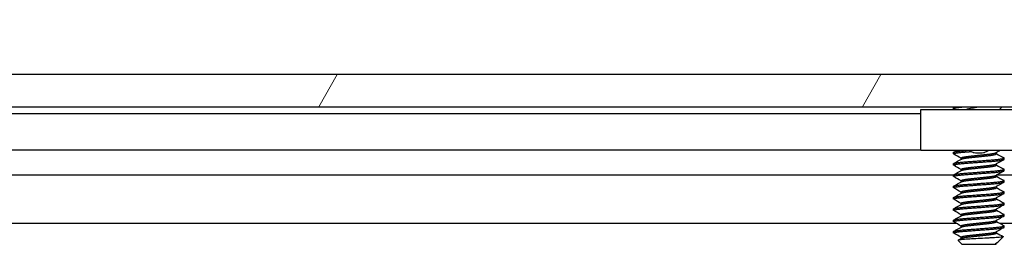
# Model space of a CAD drawing. Header units: millimetres. Extents: x 80 to 2248, y 80 to 1719.
# Tile 19 of 77: x 399 to 454, y 1559 to 1571. Entities that reach past the tile are written whole.
import ezdxf

# ---------------------------------------------------------------- set-up
doc = ezdxf.new("R2010")
doc.units = ezdxf.units.MM
doc.header["$LTSCALE"] = 8.333333
for name, color, linetype, lineweight in [('Dimension (ANSI)', 7, 'Continuous', 25), ('Hatch (ANSI)', 7, 'Continuous', 18), ('Visible (ANSI)', 7, 'Continuous', 25)]:
    doc.layers.add(name, color=color, linetype=linetype, lineweight=lineweight)
doc.styles.add('Note Text (ANSI)', font='tahoma.ttf')
doc.dimstyles.new('Default - mm (ANSI)', dxfattribs={"dimscale": 8.333333, "dimtxt": 1.75, "dimasz": 1.5, "dimexe": 2, "dimexo": 1, "dimgap": 0.8, "dimtad": 0, "dimtih": 1, "dimtoh": 1, "dimrnd": 1e-08, "dimzin": 0, "dimdsep": 46, "dimtxsty": 'Note Text (ANSI)', "dimblk": 'Filled-2', "dimcen": 0.09, "dimdle": 10, "dimclrd": 256, "dimclre": 256, "dimclrt": 256, "dimadec": 1, "dimazin": 0, "dimtfac": 1.741714, "dimtofl": 0, "dimtmove": 0, "dimatfit": 3, "dimldrblk": 'Filled-1', "dimfxl": 1, "dimtolj": 1, "dimtzin": 0, "dimlwd": -1, "dimlwe": -1, "dimarcsym": 0})

# ---------------------------------------------------------------- blocks, each defined once
blk = doc.blocks.new('Filled-2')
at = {"color": 0}
for p, q in [((0, 0), (-1, 0.1667)), ((-1, 0.1667), (-1, -0.1667)), ((-1, 0), (0, 0)), ((-1, -0.1667), (0, 0))]:
    blk.add_line(p, q, dxfattribs=at)
at = {"color": 0, "flags": 128}
blk.add_lwpolyline([(-1, -0.1667), (0, 0), (-1, 0.1667), (-1, -0.1667)], dxfattribs=at)
at = {"color": 0}
blk.add_solid([(-1, -0.1667), (0, 0), (-1, 0.1667), (-1, -0.1667)], dxfattribs=at)
blk = doc.blocks.new('*D14')
at = {"layer": 'Defpoints', "color": 0, "transparency": 16777216}
for p in [(761.887, 1626.55), (346.587, 1559.883), (761.887, 1559.883)]:
    blk.add_point(p, dxfattribs=at)
at = {"layer": 'Dimension (ANSI)', "transparency": 16777216}
for p, q in [((346.587, 1568.217), (346.587, 1643.217)), ((761.887, 1568.217), (761.887, 1643.217)), ((359.087, 1626.55), (494.673, 1626.55)), ((749.387, 1626.55), (613.801, 1626.55))]:
    blk.add_line(p, q, dxfattribs=at)
at = {"layer": 'Dimension (ANSI)', "transparency": 16777216, "xscale": 12.5, "yscale": 12.5, "zscale": 12.5, "rotation": 180}
blk.add_blockref('Filled-2', (346.587, 1626.55), dxfattribs=at)
at = {"layer": 'Dimension (ANSI)', "transparency": 16777216, "xscale": 12.5, "yscale": 12.5, "zscale": 12.5}
blk.add_blockref('Filled-2', (761.887, 1626.55), dxfattribs=at)
at = {"layer": 'Dimension (ANSI)', "transparency": 16777216, "char_height": 14.58333, "attachment_point": 5, "style": 'Note Text (ANSI)'}
for s, insert in [('\\A1; 415.30 mm', (554.237, 1640.812)), ('\\A1;[16.350 in]', (554.237, 1610.344))]:
    blk.add_mtext(s, dxfattribs=dict(at, insert=insert))
blk = doc.blocks.new('Filled-1')
at = {"color": 0}
for p, q in [((0, 0), (-1, 0.3333)), ((-1, 0.3333), (-1, -0.3333)), ((-1, 0), (0, 0)), ((-1, -0.3333), (0, 0))]:
    blk.add_line(p, q, dxfattribs=at)
at = {"color": 0, "flags": 128}
blk.add_lwpolyline([(-1, -0.3333), (0, 0), (-1, 0.3333), (-1, -0.3333)], dxfattribs=at)
at = {"color": 0}
blk.add_solid([(-1, -0.3333), (0, 0), (-1, 0.3333), (-1, -0.3333)], dxfattribs=at)

msp = doc.modelspace()

# ---------------------------------------------------------------- hatches: boundary and pattern name
at = {"layer": 'Hatch (ANSI)'}
h = msp.add_hatch(dxfattribs=at)
h.set_pattern_fill('ANSI31', color=256, scale=211.666667, angle=15, style=0)
h.set_pattern_definition([(60, (0, 0), (-22.9136, 13.22917), [])])
h.paths.add_polyline_path([(757.9576, 1566.4025), (757.9576, 1568.2059), (350.5162, 1568.2059), (350.5162, 1566.4025)])

# ---------------------------------------------------------------- linework, layer by layer
at = {"layer": 'Visible (ANSI)'}
for p, q in [((757.9576, 1568.2059), (350.5162, 1568.2059)), ((350.5162, 1566.4025), (757.9576, 1566.4025)), ((451.2145, 1566.3769), (358.1106, 1566.3769)), ((451.2145, 1566.3009), (451.2145, 1566.3802)), ((451.2253, 1566.3919), (451.2442, 1566.4025)), ((453.8011, 1566.2459), (453.9577, 1566.4025)), ((654.4145, 1566.3769), (453.9321, 1566.3769)), ((449.3869, 1565.9959), (362.186, 1565.9959)), ((449.3869, 1566.2459), (455.8869, 1566.2459)), ((449.3869, 1563.9459), (449.3869, 1566.2459)), ((449.3869, 1563.9639), (361.7526, 1563.9639)), ((455.8869, 1563.9459), (449.3869, 1563.9459)), ((451.2145, 1563.7609), (451.2145, 1563.8402)), ((453.6297, 1563.7609), (453.6297, 1563.832)), ((451.2145, 1563.1259), (451.2145, 1563.2052)), ((451.6441, 1563.4516), (451.6441, 1563.5227)), ((453.6297, 1563.1259), (453.6297, 1563.197)), ((454.0593, 1563.4434), (454.0593, 1563.5227)), ((451.2145, 1562.56), (357.8082, 1562.56)), ((451.2145, 1562.4909), (451.2145, 1562.5702)), ((451.6441, 1562.8166), (451.6441, 1562.8877)), ((453.6297, 1562.4909), (453.6297, 1562.562)), ((654.4145, 1562.56), (453.6297, 1562.56)), ((454.0593, 1562.8084), (454.0593, 1562.8877)), ((451.6441, 1562.1816), (451.6441, 1562.2527)), ((454.0593, 1562.1734), (454.0593, 1562.2527)), ((451.2145, 1561.8559), (451.2145, 1561.9352)), ((451.6441, 1561.5466), (451.6441, 1561.6177)), ((453.6297, 1561.8559), (453.6297, 1561.927)), ((454.0593, 1561.5384), (454.0593, 1561.6177)), ((451.2145, 1561.2209), (451.2145, 1561.3002)), ((451.6441, 1560.9116), (451.6441, 1560.9827)), ((453.6297, 1561.2209), (453.6297, 1561.292)), ((454.0593, 1560.9034), (454.0593, 1560.9827)), ((451.2145, 1560.5859), (451.2145, 1560.6652)), ((451.6441, 1560.2766), (451.6441, 1560.3477)), ((453.6297, 1560.5859), (453.6297, 1560.657)), ((454.0593, 1560.2684), (454.0593, 1560.3477)), ((451.3789, 1559.8533), (357.9966, 1559.8533)), ((451.2145, 1559.9509), (451.2145, 1560.0302)), ((453.6297, 1559.9509), (453.6297, 1560.022)), ((654.579, 1559.8533), (453.8181, 1559.8533)), ((451.2145, 1559.3159), (451.2145, 1559.3952)), ((451.6441, 1559.6416), (451.6441, 1559.7127)), ((453.6297, 1559.3159), (453.6297, 1559.387)), ((454.0593, 1559.6334), (454.0593, 1559.7127)), ((451.6908, 1558.6809), (451.4699, 1558.9018)), ((451.6441, 1559.0066), (451.6441, 1559.0777)), ((451.6908, 1558.6809), (453.5831, 1558.6809)), ((453.5757, 1558.7275), (453.6297, 1558.7275)), ((453.5831, 1558.6809), (453.6297, 1558.7275)), ((453.6508, 1558.7639), (453.6139, 1558.7431)), ((453.6297, 1558.7275), (453.6297, 1558.752)), ((453.7031, 1558.8009), (454.0083, 1559.1061))]:
    msp.add_line(p, q, dxfattribs=at)
msp.add_ellipse((452.6369, 1563.8492), major_axis=(-0.343, 0), ratio=0.1068566, start_param=0.4127074, end_param=2.7288852, dxfattribs=at)
for points, weights in [([(451.2145, 1566.3009), (451.2145, 1566.351), (451.8703, 1566.4025)], [1, 0.872099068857, 0.988403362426]), ([(451.2145, 1566.3802), (451.2145, 1566.3908), (451.2518, 1566.4025)], [1, 0.970058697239, 0.953500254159]), ([(451.2253, 1566.2892), (451.2145, 1566.2952), (451.2145, 1566.3009)], [0.971473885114, 0.983771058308, 1]), ([(451.2145, 1563.8402), (451.2145, 1563.893), (451.9229, 1563.9459)], [1, 0.866329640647, 0.99939290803]), ([(451.2253, 1563.7492), (451.2145, 1563.7552), (451.2145, 1563.7609)], [0.971473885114, 0.983771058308, 1]), ([(451.2253, 1563.1142), (451.2145, 1563.1202), (451.2145, 1563.1259)], [0.971473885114, 0.983771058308, 1]), ([(454.0593, 1563.5227), (454.0593, 1563.5284), (454.0486, 1563.5344)], [1, 0.983771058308, 0.971473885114]), ([(454.0593, 1562.8877), (454.0593, 1562.8934), (454.0486, 1562.8994)], [1, 0.983771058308, 0.971473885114]), ([(451.2253, 1562.4792), (451.2145, 1562.4852), (451.2145, 1562.4909)], [0.971473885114, 0.983771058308, 1]), ([(454.0593, 1562.2527), (454.0593, 1562.2584), (454.0486, 1562.2644)], [1, 0.983771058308, 0.971473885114]), ([(451.2253, 1561.8442), (451.2145, 1561.8502), (451.2145, 1561.8559)], [0.971473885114, 0.983771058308, 1]), ([(454.0593, 1561.6177), (454.0593, 1561.6234), (454.0486, 1561.6294)], [1, 0.983771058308, 0.971473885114]), ([(451.2253, 1561.2092), (451.2145, 1561.2152), (451.2145, 1561.2209)], [0.971473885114, 0.983771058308, 1]), ([(454.0593, 1560.9827), (454.0593, 1560.9884), (454.0486, 1560.9944)], [1, 0.983771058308, 0.971473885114]), ([(451.2253, 1560.5742), (451.2145, 1560.5802), (451.2145, 1560.5859)], [0.971473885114, 0.983771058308, 1]), ([(454.0593, 1560.3477), (454.0593, 1560.3534), (454.0486, 1560.3594)], [1, 0.983771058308, 0.971473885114]), ([(451.2253, 1559.9392), (451.2145, 1559.9452), (451.2145, 1559.9509)], [0.971473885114, 0.983771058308, 1]), ([(451.2253, 1559.3042), (451.2145, 1559.3102), (451.2145, 1559.3159)], [0.971473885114, 0.983771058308, 1]), ([(454.0593, 1559.7127), (454.0593, 1559.7184), (454.0486, 1559.7244)], [1, 0.983771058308, 0.971473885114]), ([(453.5757, 1558.7275), (453.6004, 1558.7355), (453.6139, 1558.7431)], [0.941670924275, 0.948650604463, 0.961256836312])]:
    msp.add_rational_spline(points, weights, degree=2, dxfattribs=at)
for points, knots in [([(451.8798, 1566.2459), (451.8874, 1566.2482), (451.8953, 1566.2505), (452.0195, 1566.286), (452.1532, 1566.3113), (452.3715, 1566.3553), (452.4968, 1566.3791), (452.6265, 1566.4025)], [-0.078849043, -0.078849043, -0.078849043, -0.078849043, -0.076431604, -0.076431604, -0.041316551, -0.041316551, -0.001073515, -0.001073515, -0.001073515, -0.001073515]), ([(452.3227, 1563.8345), (452.2796, 1563.8451), (452.2348, 1563.8605), (452.1556, 1563.8988), (452.1198, 1563.9207), (452.0868, 1563.9459)], [0, 0, 0, 0, 0.014245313, 0.014245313, 0.026722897, 0.026722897, 0.026722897, 0.026722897]), ([(453.187, 1563.9459), (453.1681, 1563.9315), (453.1485, 1563.9182), (453.1008, 1563.8898), (453.072, 1563.8757), (453.0124, 1563.8516), (452.9814, 1563.8419), (452.9511, 1563.8345)], [0.012495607, 0.012495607, 0.012495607, 0.012495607, 0.0195994, 0.0195994, 0.029259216, 0.029259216, 0.039250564, 0.039250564, 0.039250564, 0.039250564]), ([(454.0083, 1559.1061), (454.0015, 1559.0992), (453.9696, 1559.0932), (453.8972, 1559.0823), (453.8434, 1559.0763), (453.682, 1559.0618), (453.563, 1559.0533), (453.357, 1559.0414), (453.2831, 1559.0377), (453.052, 1559.0259), (452.8864, 1559.0172), (452.5531, 1558.9995), (452.3887, 1558.9905), (452.1144, 1558.9753), (451.9657, 1558.9677), (451.7205, 1558.9496), (451.6346, 1558.9412), (451.5359, 1558.9276), (451.508, 1558.9224), (451.4677, 1558.9107), (451.4662, 1558.9055), (451.4699, 1558.9018)], [-0.3275077, -0.3275077, -0.3275077, -0.3275077, -0.298679, -0.298679, -0.26513723, -0.26513723, -0.21824944, -0.21824944, -0.19498337, -0.19498337, -0.1484776, -0.1484776, -0.10250817, -0.10250817, -0.06653819, -0.06653819, -0.03897493, -0.03897493, -0.02198565, -0.02198565, -0.000001, -0.000001, -0.000001, -0.000001])]:
    msp.add_open_spline(points, degree=3, knots=knots, dxfattribs=at)
for points in [[(451.3029, 1566.2459), (451.277, 1566.2603), (451.2511, 1566.2748), (451.2253, 1566.2892)], [(451.2253, 1563.8519), (451.2813, 1563.8832), (451.3373, 1563.9145), (451.3934, 1563.9459)], [(451.6441, 1563.5145), (451.5047, 1563.593), (451.365, 1563.6712), (451.2253, 1563.7492)], [(453.8325, 1563.9459), (453.7596, 1563.905), (453.6867, 1563.8641), (453.6139, 1563.8231)], [(453.6297, 1563.7691), (453.7692, 1563.6906), (453.9089, 1563.6124), (454.0486, 1563.5344)], [(451.2253, 1563.2169), (451.3703, 1563.2979), (451.5153, 1563.379), (451.66, 1563.4605)], [(451.6441, 1562.8795), (451.5047, 1562.958), (451.365, 1563.0362), (451.2253, 1563.1142)], [(454.0486, 1563.4317), (453.9036, 1563.3507), (453.7586, 1563.2696), (453.6139, 1563.1881)], [(453.6297, 1563.1341), (453.7692, 1563.0556), (453.9089, 1562.9774), (454.0486, 1562.8994)], [(451.2253, 1562.5819), (451.3703, 1562.6629), (451.5153, 1562.744), (451.66, 1562.8255)], [(454.0486, 1562.7967), (453.9036, 1562.7157), (453.7586, 1562.6346), (453.6139, 1562.5531)], [(453.6297, 1562.4991), (453.7692, 1562.4206), (453.9089, 1562.3424), (454.0486, 1562.2644)], [(451.6441, 1562.2445), (451.5047, 1562.323), (451.365, 1562.4012), (451.2253, 1562.4792)], [(451.2253, 1561.9469), (451.3703, 1562.0279), (451.5153, 1562.109), (451.66, 1562.1905)], [(454.0486, 1562.1617), (453.9036, 1562.0807), (453.7586, 1561.9996), (453.6139, 1561.9181)], [(451.6441, 1561.6095), (451.5047, 1561.688), (451.365, 1561.7662), (451.2253, 1561.8442)], [(451.2253, 1561.3119), (451.3703, 1561.3929), (451.5153, 1561.474), (451.66, 1561.5555)], [(454.0486, 1561.5267), (453.9036, 1561.4457), (453.7586, 1561.3646), (453.6139, 1561.2831)], [(453.6297, 1561.8641), (453.7692, 1561.7856), (453.9089, 1561.7074), (454.0486, 1561.6294)], [(451.6441, 1560.9745), (451.5047, 1561.053), (451.365, 1561.1312), (451.2253, 1561.2092)], [(451.2253, 1560.6769), (451.3703, 1560.7579), (451.5153, 1560.839), (451.66, 1560.9205)], [(454.0486, 1560.8917), (453.9036, 1560.8107), (453.7586, 1560.7296), (453.6139, 1560.6481)], [(453.6297, 1561.2291), (453.7692, 1561.1506), (453.9089, 1561.0724), (454.0486, 1560.9944)], [(451.6441, 1560.3395), (451.5047, 1560.418), (451.365, 1560.4962), (451.2253, 1560.5742)], [(453.6297, 1560.5941), (453.7692, 1560.5156), (453.9089, 1560.4374), (454.0486, 1560.3594)], [(451.2253, 1560.0419), (451.3703, 1560.1229), (451.5153, 1560.204), (451.66, 1560.2855)], [(451.6441, 1559.7045), (451.5047, 1559.783), (451.365, 1559.8612), (451.2253, 1559.9392)], [(454.0486, 1560.2567), (453.9036, 1560.1757), (453.7586, 1560.0946), (453.6139, 1560.0131)], [(453.6297, 1559.9591), (453.7692, 1559.8806), (453.9089, 1559.8024), (454.0486, 1559.7244)], [(451.2253, 1559.4069), (451.3703, 1559.4879), (451.5153, 1559.569), (451.66, 1559.6505)], [(451.6441, 1559.0695), (451.5047, 1559.148), (451.365, 1559.2262), (451.2253, 1559.3042)], [(454.0486, 1559.6217), (453.9036, 1559.5407), (453.7586, 1559.4596), (453.6139, 1559.3781)], [(453.6297, 1559.3241), (453.7547, 1559.2538), (453.8797, 1559.1837), (454.0049, 1559.1138)], [(451.4739, 1558.911), (451.536, 1558.9458), (451.598, 1558.9806), (451.66, 1559.0155)], [(453.5757, 1558.7275), (453.6379, 1558.7542), (453.681, 1558.7788), (453.7031, 1558.8009)], [(454.0049, 1559.1138), (454.0096, 1559.1111), (454.0108, 1559.1085), (454.0083, 1559.1061)]]:
    msp.add_open_spline(points, degree=3, dxfattribs=at)
for points, weights, knots in [([(451.2145, 1563.7609), (451.2145, 1563.8138), (451.9257, 1563.8667), (452.0484, 1563.8758), (452.1827, 1563.8858)], [1, 0.866025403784, 1, 0.974007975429, 0.958101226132], [0.5, 0.5, 0.5, 0.510416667, 0.510416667, 0.512437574, 0.512437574, 0.512437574]), ([(451.6441, 1563.5227), (451.6441, 1563.5757), (452.1405, 1563.6286), (452.3709, 1563.6531), (452.6369, 1563.6815)], [1, 0.866025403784, 1, 0.933012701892, 0.933012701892], [0.5, 0.5, 0.5, 0.510416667, 0.510416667, 0.515625, 0.515625, 0.515625]), ([(452.6369, 1563.6815), (452.903, 1563.7099), (453.1333, 1563.7344), (453.5319, 1563.7769), (453.6139, 1563.8231)], [0.933012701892, 0.933012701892, 1, 0.889515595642, 0.961256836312], [0.515625, 0.515625, 0.515625, 0.520833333, 0.520833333, 0.529423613, 0.529423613, 0.529423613]), ([(452.6369, 1563.6021), (452.903, 1563.6305), (453.1333, 1563.655), (453.6297, 1563.708), (453.6297, 1563.7609)], [0.933012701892, 0.933012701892, 1, 0.866025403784, 1], [0.515625, 0.515625, 0.515625, 0.520833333, 0.520833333, 0.53125, 0.53125, 0.53125]), ([(451.2145, 1563.2052), (451.2145, 1563.2582), (451.9257, 1563.3111), (452.6369, 1563.364), (453.3481, 1563.4169), (454.0593, 1563.4698), (454.0593, 1563.5227)], [1, 0.866025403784, 1, 0.866025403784, 1, 0.866025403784, 1], [0.5, 0.5, 0.5, 0.510416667, 0.510416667, 0.520833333, 0.520833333, 0.53125, 0.53125, 0.53125]), ([(451.2145, 1563.1259), (451.2145, 1563.1788), (451.9257, 1563.2317), (452.6369, 1563.2846), (453.3481, 1563.3375), (454.0593, 1563.3905), (454.0593, 1563.4434)], [1, 0.866025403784, 1, 0.866025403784, 1, 0.866025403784, 1], [0.4375, 0.4375, 0.4375, 0.447916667, 0.447916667, 0.458333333, 0.458333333, 0.46875, 0.46875, 0.46875]), ([(451.66, 1563.4605), (451.742, 1563.5067), (452.1405, 1563.5492), (452.3709, 1563.5738), (452.6369, 1563.6021)], [0.961256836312, 0.889515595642, 1, 0.933012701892, 0.933012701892], [0.501826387, 0.501826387, 0.501826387, 0.510416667, 0.510416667, 0.515625, 0.515625, 0.515625]), ([(452.6369, 1563.0465), (452.903, 1563.0749), (453.1333, 1563.0994), (453.5319, 1563.1419), (453.6139, 1563.1881)], [0.933012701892, 0.933012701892, 1, 0.889515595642, 0.961256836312], [0.453125, 0.453125, 0.453125, 0.458333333, 0.458333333, 0.466923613, 0.466923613, 0.466923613]), ([(452.6369, 1562.9671), (452.903, 1562.9955), (453.1333, 1563.02), (453.6297, 1563.073), (453.6297, 1563.1259)], [0.933012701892, 0.933012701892, 1, 0.866025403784, 1], [0.453125, 0.453125, 0.453125, 0.458333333, 0.458333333, 0.46875, 0.46875, 0.46875]), ([(451.2145, 1562.5702), (451.2145, 1562.6232), (451.9257, 1562.6761), (452.6369, 1562.729), (453.3481, 1562.7819), (454.0593, 1562.8348), (454.0593, 1562.8877)], [1, 0.866025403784, 1, 0.866025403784, 1, 0.866025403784, 1], [0.4375, 0.4375, 0.4375, 0.447916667, 0.447916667, 0.458333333, 0.458333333, 0.46875, 0.46875, 0.46875]), ([(451.2145, 1562.4909), (451.2145, 1562.5438), (451.9257, 1562.5967), (452.6369, 1562.6496), (453.3481, 1562.7025), (454.0593, 1562.7555), (454.0593, 1562.8084)], [1, 0.866025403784, 1, 0.866025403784, 1, 0.866025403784, 1], [0.375, 0.375, 0.375, 0.385416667, 0.385416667, 0.395833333, 0.395833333, 0.40625, 0.40625, 0.40625]), ([(451.6441, 1562.8877), (451.6441, 1562.9407), (452.1405, 1562.9936), (452.3709, 1563.0181), (452.6369, 1563.0465)], [1, 0.866025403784, 1, 0.933012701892, 0.933012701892], [0.4375, 0.4375, 0.4375, 0.447916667, 0.447916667, 0.453125, 0.453125, 0.453125]), ([(451.66, 1562.8255), (451.742, 1562.8717), (452.1405, 1562.9142), (452.3709, 1562.9388), (452.6369, 1562.9671)], [0.961256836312, 0.889515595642, 1, 0.933012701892, 0.933012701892], [0.439326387, 0.439326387, 0.439326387, 0.447916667, 0.447916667, 0.453125, 0.453125, 0.453125]), ([(452.6369, 1562.4115), (452.903, 1562.4399), (453.1333, 1562.4644), (453.5319, 1562.5069), (453.6139, 1562.5531)], [0.933012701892, 0.933012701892, 1, 0.889515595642, 0.961256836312], [0.390625, 0.390625, 0.390625, 0.395833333, 0.395833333, 0.404423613, 0.404423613, 0.404423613]), ([(451.2145, 1561.9352), (451.2145, 1561.9882), (451.9257, 1562.0411), (452.6369, 1562.094), (453.3481, 1562.1469), (454.0593, 1562.1998), (454.0593, 1562.2527)], [1, 0.866025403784, 1, 0.866025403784, 1, 0.866025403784, 1], [0.375, 0.375, 0.375, 0.385416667, 0.385416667, 0.395833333, 0.395833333, 0.40625, 0.40625, 0.40625]), ([(451.2145, 1561.8559), (451.2145, 1561.9088), (451.9257, 1561.9617), (452.6369, 1562.0146), (453.3481, 1562.0675), (454.0593, 1562.1205), (454.0593, 1562.1734)], [1, 0.866025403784, 1, 0.866025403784, 1, 0.866025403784, 1], [0.3125, 0.3125, 0.3125, 0.322916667, 0.322916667, 0.333333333, 0.333333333, 0.34375, 0.34375, 0.34375]), ([(451.6441, 1562.2527), (451.6441, 1562.3057), (452.1405, 1562.3586), (452.3709, 1562.3831), (452.6369, 1562.4115)], [1, 0.866025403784, 1, 0.933012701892, 0.933012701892], [0.375, 0.375, 0.375, 0.385416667, 0.385416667, 0.390625, 0.390625, 0.390625]), ([(451.66, 1562.1905), (451.742, 1562.2367), (452.1405, 1562.2792), (452.3709, 1562.3038), (452.6369, 1562.3321)], [0.961256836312, 0.889515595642, 1, 0.933012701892, 0.933012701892], [0.376826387, 0.376826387, 0.376826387, 0.385416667, 0.385416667, 0.390625, 0.390625, 0.390625]), ([(452.6369, 1562.3321), (452.903, 1562.3605), (453.1333, 1562.385), (453.6297, 1562.438), (453.6297, 1562.4909)], [0.933012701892, 0.933012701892, 1, 0.866025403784, 1], [0.390625, 0.390625, 0.390625, 0.395833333, 0.395833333, 0.40625, 0.40625, 0.40625]), ([(451.2145, 1561.3002), (451.2145, 1561.3532), (451.9257, 1561.4061), (452.6369, 1561.459), (453.3481, 1561.5119), (454.0593, 1561.5648), (454.0593, 1561.6177)], [1, 0.866025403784, 1, 0.866025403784, 1, 0.866025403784, 1], [0.3125, 0.3125, 0.3125, 0.322916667, 0.322916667, 0.333333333, 0.333333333, 0.34375, 0.34375, 0.34375]), ([(451.2145, 1561.2209), (451.2145, 1561.2738), (451.9257, 1561.3267), (452.6369, 1561.3796), (453.3481, 1561.4325), (454.0593, 1561.4855), (454.0593, 1561.5384)], [1, 0.866025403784, 1, 0.866025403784, 1, 0.866025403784, 1], [0.25, 0.25, 0.25, 0.260416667, 0.260416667, 0.270833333, 0.270833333, 0.28125, 0.28125, 0.28125]), ([(451.6441, 1561.6177), (451.6441, 1561.6707), (452.1405, 1561.7236), (452.3709, 1561.7481), (452.6369, 1561.7765)], [1, 0.866025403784, 1, 0.933012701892, 0.933012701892], [0.3125, 0.3125, 0.3125, 0.322916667, 0.322916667, 0.328125, 0.328125, 0.328125]), ([(451.66, 1561.5555), (451.742, 1561.6017), (452.1405, 1561.6442), (452.3709, 1561.6688), (452.6369, 1561.6971)], [0.961256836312, 0.889515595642, 1, 0.933012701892, 0.933012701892], [0.314326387, 0.314326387, 0.314326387, 0.322916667, 0.322916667, 0.328125, 0.328125, 0.328125]), ([(452.6369, 1561.7765), (452.903, 1561.8049), (453.1333, 1561.8294), (453.5319, 1561.8719), (453.6139, 1561.9181)], [0.933012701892, 0.933012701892, 1, 0.889515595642, 0.961256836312], [0.328125, 0.328125, 0.328125, 0.333333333, 0.333333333, 0.341923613, 0.341923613, 0.341923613]), ([(452.6369, 1561.6971), (452.903, 1561.7255), (453.1333, 1561.75), (453.6297, 1561.803), (453.6297, 1561.8559)], [0.933012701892, 0.933012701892, 1, 0.866025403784, 1], [0.328125, 0.328125, 0.328125, 0.333333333, 0.333333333, 0.34375, 0.34375, 0.34375]), ([(451.2145, 1560.6652), (451.2145, 1560.7182), (451.9257, 1560.7711), (452.6369, 1560.824), (453.3481, 1560.8769), (454.0593, 1560.9298), (454.0593, 1560.9827)], [1, 0.866025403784, 1, 0.866025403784, 1, 0.866025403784, 1], [0.25, 0.25, 0.25, 0.260416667, 0.260416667, 0.270833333, 0.270833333, 0.28125, 0.28125, 0.28125]), ([(451.2145, 1560.5859), (451.2145, 1560.6388), (451.9257, 1560.6917), (452.6369, 1560.7446), (453.3481, 1560.7975), (454.0593, 1560.8505), (454.0593, 1560.9034)], [1, 0.866025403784, 1, 0.866025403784, 1, 0.866025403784, 1], [0.1875, 0.1875, 0.1875, 0.197916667, 0.197916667, 0.208333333, 0.208333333, 0.21875, 0.21875, 0.21875]), ([(451.6441, 1560.9827), (451.6441, 1561.0357), (452.1405, 1561.0886), (452.3709, 1561.1131), (452.6369, 1561.1415)], [1, 0.866025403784, 1, 0.933012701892, 0.933012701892], [0.25, 0.25, 0.25, 0.260416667, 0.260416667, 0.265625, 0.265625, 0.265625]), ([(451.66, 1560.9205), (451.742, 1560.9667), (452.1405, 1561.0092), (452.3709, 1561.0338), (452.6369, 1561.0621)], [0.961256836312, 0.889515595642, 1, 0.933012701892, 0.933012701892], [0.251826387, 0.251826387, 0.251826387, 0.260416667, 0.260416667, 0.265625, 0.265625, 0.265625]), ([(452.6369, 1561.1415), (452.903, 1561.1699), (453.1333, 1561.1944), (453.5319, 1561.2369), (453.6139, 1561.2831)], [0.933012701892, 0.933012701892, 1, 0.889515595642, 0.961256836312], [0.265625, 0.265625, 0.265625, 0.270833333, 0.270833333, 0.279423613, 0.279423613, 0.279423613]), ([(452.6369, 1561.0621), (452.903, 1561.0905), (453.1333, 1561.115), (453.6297, 1561.168), (453.6297, 1561.2209)], [0.933012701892, 0.933012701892, 1, 0.866025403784, 1], [0.265625, 0.265625, 0.265625, 0.270833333, 0.270833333, 0.28125, 0.28125, 0.28125]), ([(451.2145, 1560.0302), (451.2145, 1560.0832), (451.9257, 1560.1361), (452.6369, 1560.189), (453.3481, 1560.2419), (454.0593, 1560.2948), (454.0593, 1560.3477)], [1, 0.866025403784, 1, 0.866025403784, 1, 0.866025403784, 1], [0.1875, 0.1875, 0.1875, 0.197916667, 0.197916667, 0.208333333, 0.208333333, 0.21875, 0.21875, 0.21875]), ([(451.6441, 1560.3477), (451.6441, 1560.4007), (452.1405, 1560.4536), (452.3709, 1560.4781), (452.6369, 1560.5065)], [1, 0.866025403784, 1, 0.933012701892, 0.933012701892], [0.1875, 0.1875, 0.1875, 0.197916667, 0.197916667, 0.203125, 0.203125, 0.203125]), ([(451.66, 1560.2855), (451.742, 1560.3317), (452.1405, 1560.3742), (452.3709, 1560.3988), (452.6369, 1560.4271)], [0.961256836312, 0.889515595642, 1, 0.933012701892, 0.933012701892], [0.189326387, 0.189326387, 0.189326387, 0.197916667, 0.197916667, 0.203125, 0.203125, 0.203125]), ([(452.6369, 1560.5065), (452.903, 1560.5349), (453.1333, 1560.5594), (453.5319, 1560.6019), (453.6139, 1560.6481)], [0.933012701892, 0.933012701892, 1, 0.889515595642, 0.961256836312], [0.203125, 0.203125, 0.203125, 0.208333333, 0.208333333, 0.216923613, 0.216923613, 0.216923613]), ([(452.6369, 1560.4271), (452.903, 1560.4555), (453.1333, 1560.48), (453.6297, 1560.533), (453.6297, 1560.5859)], [0.933012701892, 0.933012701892, 1, 0.866025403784, 1], [0.203125, 0.203125, 0.203125, 0.208333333, 0.208333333, 0.21875, 0.21875, 0.21875]), ([(451.2145, 1559.9509), (451.2145, 1560.0038), (451.9257, 1560.0567), (452.6369, 1560.1096), (453.3481, 1560.1625), (454.0593, 1560.2155), (454.0593, 1560.2684)], [1, 0.866025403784, 1, 0.866025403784, 1, 0.866025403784, 1], [0.125, 0.125, 0.125, 0.135416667, 0.135416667, 0.145833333, 0.145833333, 0.15625, 0.15625, 0.15625]), ([(451.6441, 1559.7127), (451.6441, 1559.7657), (452.1405, 1559.8186), (452.3709, 1559.8431), (452.6369, 1559.8715)], [1, 0.866025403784, 1, 0.933012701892, 0.933012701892], [0.125, 0.125, 0.125, 0.135416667, 0.135416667, 0.140625, 0.140625, 0.140625]), ([(451.66, 1559.6505), (451.742, 1559.6967), (452.1405, 1559.7392), (452.3709, 1559.7638), (452.6369, 1559.7921)], [0.961256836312, 0.889515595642, 1, 0.933012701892, 0.933012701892], [0.126826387, 0.126826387, 0.126826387, 0.135416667, 0.135416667, 0.140625, 0.140625, 0.140625]), ([(452.6369, 1559.8715), (452.903, 1559.8999), (453.1333, 1559.9244), (453.5319, 1559.9669), (453.6139, 1560.0131)], [0.933012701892, 0.933012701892, 1, 0.889515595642, 0.961256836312], [0.140625, 0.140625, 0.140625, 0.145833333, 0.145833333, 0.154423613, 0.154423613, 0.154423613]), ([(452.6369, 1559.7921), (452.903, 1559.8205), (453.1333, 1559.845), (453.6297, 1559.898), (453.6297, 1559.9509)], [0.933012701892, 0.933012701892, 1, 0.866025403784, 1], [0.140625, 0.140625, 0.140625, 0.145833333, 0.145833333, 0.15625, 0.15625, 0.15625]), ([(451.2145, 1559.3952), (451.2145, 1559.4482), (451.9257, 1559.5011), (452.6369, 1559.554), (453.3481, 1559.6069), (454.0593, 1559.6598), (454.0593, 1559.7127)], [1, 0.866025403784, 1, 0.866025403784, 1, 0.866025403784, 1], [0.125, 0.125, 0.125, 0.135416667, 0.135416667, 0.145833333, 0.145833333, 0.15625, 0.15625, 0.15625]), ([(451.2145, 1559.3159), (451.2145, 1559.3688), (451.9257, 1559.4217), (452.6369, 1559.4746), (453.3481, 1559.5275), (454.0593, 1559.5805), (454.0593, 1559.6334)], [1, 0.866025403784, 1, 0.866025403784, 1, 0.866025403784, 1], [0.0625, 0.0625, 0.0625, 0.072916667, 0.072916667, 0.083333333, 0.083333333, 0.09375, 0.09375, 0.09375]), ([(451.6441, 1559.0777), (451.6441, 1559.1307), (452.1405, 1559.1836), (452.3709, 1559.2081), (452.6369, 1559.2365)], [1, 0.866025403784, 1, 0.933012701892, 0.933012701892], [0.0625, 0.0625, 0.0625, 0.072916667, 0.072916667, 0.078125, 0.078125, 0.078125]), ([(452.6369, 1559.2365), (452.903, 1559.2649), (453.1333, 1559.2894), (453.5319, 1559.3319), (453.6139, 1559.3781)], [0.933012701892, 0.933012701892, 1, 0.889515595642, 0.961256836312], [0.078125, 0.078125, 0.078125, 0.083333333, 0.083333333, 0.091923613, 0.091923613, 0.091923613]), ([(452.6369, 1559.1571), (452.903, 1559.1855), (453.1333, 1559.21), (453.6297, 1559.263), (453.6297, 1559.3159)], [0.933012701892, 0.933012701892, 1, 0.866025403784, 1], [0.078125, 0.078125, 0.078125, 0.083333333, 0.083333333, 0.09375, 0.09375, 0.09375]), ([(451.66, 1559.0155), (451.742, 1559.0617), (452.1405, 1559.1042), (452.3709, 1559.1288), (452.6369, 1559.1571)], [0.961256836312, 0.889515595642, 1, 0.933012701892, 0.933012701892], [0.064326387, 0.064326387, 0.064326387, 0.072916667, 0.072916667, 0.078125, 0.078125, 0.078125])]:
    msp.add_rational_spline(points, weights, degree=2, knots=knots, dxfattribs=at)

# ---------------------------------------------------------------- dimensions: what is measured, and where the dimension line sits
at = {"layer": 'Dimension (ANSI)'}
dim = msp.add_linear_dim(base=(761.8869, 1626.5501), p1=(346.5869, 1559.8834), p2=(761.8869, 1559.8834), text=' <> mm\\X[16.350 in]', dimstyle='Default - mm (ANSI)', override={"dimgap": 0.8, "dimtih": 0, "dimtoh": 0, "dimdec": 2, "dimpost": '', "dimtol": 0, "dimlim": 0, "dimtp": 0, "dimtm": 0, "dimtdec": 2, "dimatfit": 1}, dxfattribs=at)
dim.commit()
dim.dimension.update_dxf_attribs({"geometry": '*D14', "text_midpoint": (554.2369, 1626.5501), "dimtype": 160})

doc.saveas('drawing.dxf')
